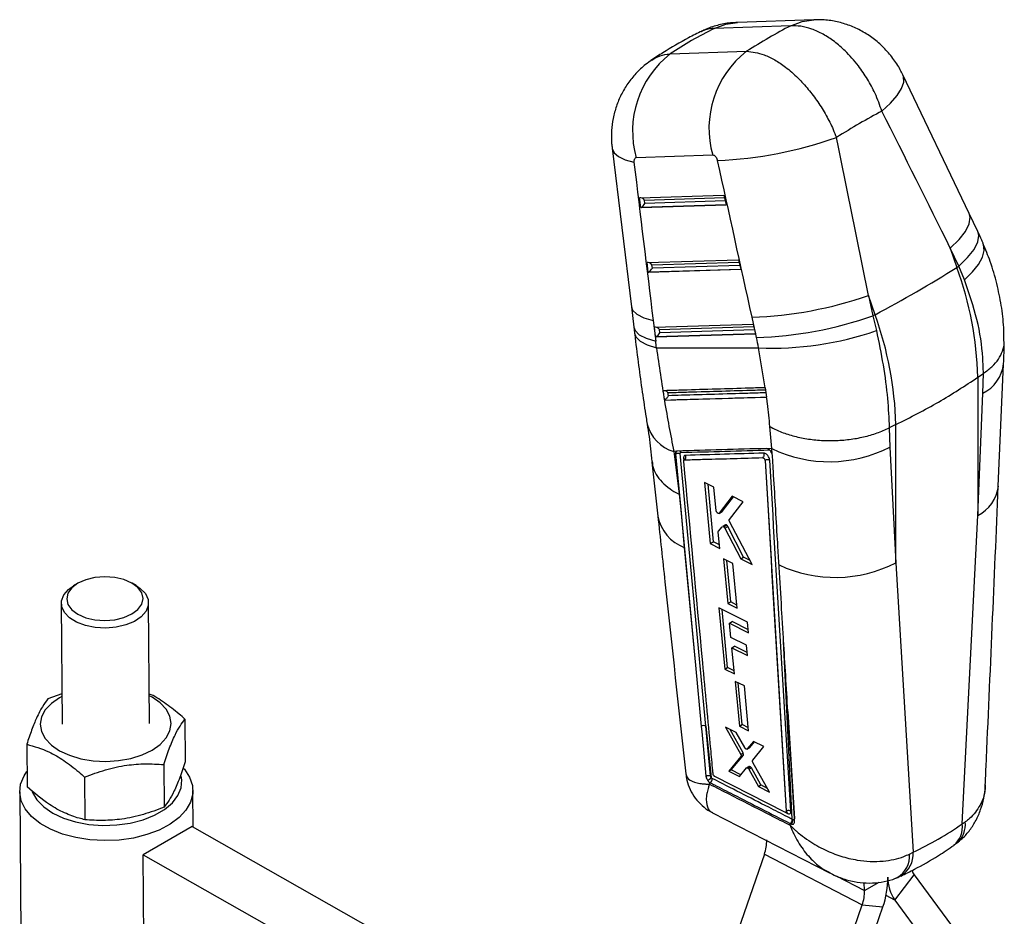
# Model space of a CAD drawing. Extents: x 32 to 364, y 17 to 289.
# Tile 7 of 7: x 251 to 341, y 204 to 286. Entities that reach past the tile are written whole.
import ezdxf

# ---------------------------------------------------------------- set-up
doc = ezdxf.new("R2010")
doc.units = 0
doc.layers.get('0').update_dxf_attribs({"linetype": 'CONTINUOUS'})

msp = doc.modelspace()

# ---------------------------------------------------------------- linework, layer by layer
at = {"color": 7, "linetype": 'CONTINUOUS'}
for p, q in [((321.304589, 285.484783), (314.299149, 285.238235)), ((323.436377, 286.041564), (316.430936, 285.795017)), ((310.248974, 282.900119), (317.254414, 283.146666)), ((337.649871, 268.298337), (331.581556, 281.002738)), ((304.930751, 274.278998), (306.694805, 259.744244)), ((314.155764, 273.631712), (307.150323, 273.385165)), ((307.450999, 269.712909), (315.18547, 269.952816)), ((315.18547, 269.952816), (315.386678, 269.064641)), ((307.55368, 268.821687), (307.450999, 269.712909)), ((315.386678, 269.064641), (307.55368, 268.821687)), ((307.938349, 269.20781), (307.90356, 269.509762)), ((338.438654, 266.640009), (337.6498, 268.298479)), ((335.929005, 265.112842), (336.543454, 263.345188)), ((336.71786, 263.454371), (335.929005, 265.112842)), ((308.133587, 263.788346), (316.52303, 264.048581)), ((308.236267, 262.897124), (308.133587, 263.788346)), ((308.620937, 263.283248), (308.586147, 263.585211)), ((316.52303, 264.048581), (316.724238, 263.160406)), ((316.724238, 263.160406), (308.236267, 262.897124)), ((336.543454, 263.345188), (336.71786, 263.454371)), ((337.230764, 262.211601), (336.71786, 263.454371)), ((329.037112, 259.01187), (328.422664, 260.779523)), ((328.422664, 260.779523), (328.833122, 258.902609)), ((306.694858, 259.743803), (306.924986, 257.875213)), ((329.037112, 259.01187), (328.833122, 258.902609)), ((308.697912, 258.467823), (308.92804, 256.599233)), ((308.816174, 257.863795), (317.860591, 258.144332)), ((318.165942, 256.909679), (317.755484, 258.786593)), ((317.860591, 258.144332), (318.061798, 257.256169)), ((328.833122, 258.902609), (329.156973, 257.550701)), ((308.918855, 256.972573), (308.816174, 257.863795)), ((318.061798, 257.256169), (308.918855, 256.972573)), ((309.303524, 257.358697), (309.268735, 257.660648)), ((318.97407, 252.323078), (318.354063, 255.971351)), ((338.451814, 253.276697), (338.963076, 253.628)), ((338.915715, 251.811878), (338.964383, 253.628875)), ((338.964383, 253.628875), (338.963076, 253.628)), ((340.330263, 243.294166), (340.807048, 254.48764)), ((338.451814, 253.276697), (338.440578, 240.621513)), ((318.976768, 252.323158), (318.97407, 252.323078)), ((319.100225, 251.46481), (318.976768, 252.323158)), ((338.440578, 240.621513), (338.915715, 251.811878)), ((309.725134, 251.187811), (309.733924, 251.192762)), ((309.725135, 251.187812), (319.095784, 251.464682)), ((319.095784, 251.464682), (319.100225, 251.46481)), ((319.574447, 246.742834), (319.397362, 248.759304)), ((330.336173, 248.647794), (330.334615, 248.647016)), ((330.334615, 248.647016), (330.389143, 246.889593)), ((330.945473, 248.943378), (330.336173, 248.647794)), ((330.934236, 236.288194), (330.945473, 248.943378)), ((310.826793, 246.49381), (310.581614, 246.486865)), ((310.581614, 246.486865), (311.070387, 242.566328)), ((319.179184, 246.731516), (319.074917, 246.750101)), ((319.574447, 246.742834), (319.179184, 246.731516)), ((319.59793, 246.258735), (319.574447, 246.742834)), ((330.389143, 246.889593), (330.934236, 236.288194)), ((308.588023, 245.511811), (309.121641, 240.55814)), ((310.73954, 246.252387), (310.743976, 246.254947)), ((310.73954, 246.252387), (311.248687, 240.858687)), ((310.744012, 246.255683), (310.743971, 246.25495)), ((310.743976, 246.254947), (312.567035, 226.902984)), ((313.522955, 221.318342), (311.168466, 246.284228)), ((318.946912, 245.654176), (318.951325, 245.656724)), ((318.946912, 245.654176), (320.88876, 213.513945)), ((318.951325, 245.656724), (318.951435, 245.656418)), ((319.59793, 246.258735), (319.58716, 246.288342)), ((319.630369, 246.102877), (319.59793, 246.258735)), ((314.26947, 243.210643), (313.385896, 243.649141)), ((313.385896, 243.649141), (313.925034, 238.042621)), ((314.214046, 238.209464), (313.726026, 243.480333)), ((314.476112, 241.050773), (314.26947, 243.210643)), ((311.070387, 242.566328), (311.248687, 240.858687)), ((315.944906, 242.37819), (314.751076, 240.822981)), ((315.034445, 240.986566), (316.053667, 242.324088)), ((315.685861, 240.259913), (316.956164, 241.875138)), ((316.956164, 241.875138), (315.944906, 242.37819)), ((314.732118, 240.806319), (315.015797, 240.970084)), ((314.751076, 240.822981), (315.034445, 240.986566)), ((311.248687, 240.858687), (311.549297, 237.67404)), ((317.778226, 236.115358), (315.700477, 240.074672)), ((337.022935, 212.359506), (338.440578, 240.621513)), ((314.682902, 239.167136), (315.021663, 239.585245)), ((315.316116, 239.759391), (315.038474, 239.599112)), ((315.178219, 239.564322), (315.454075, 239.72357)), ((315.263749, 239.457594), (316.73299, 236.638705)), ((315.263751, 239.457594), (315.538339, 239.616112)), ((316.986426, 236.785011), (315.538339, 239.616112)), ((314.805912, 237.602541), (314.664224, 239.084119)), ((311.549297, 237.67404), (312.567035, 226.902984)), ((313.925034, 238.042621), (314.214046, 238.209464)), ((313.925034, 238.042621), (314.805912, 237.602541)), ((314.775455, 237.921019), (314.214046, 238.209464)), ((315.993889, 236.209532), (315.15049, 236.631693)), ((315.15049, 236.631693), (315.541076, 232.5395)), ((315.801842, 232.690037), (315.45081, 236.481371)), ((316.73299, 236.638705), (316.986426, 236.785011)), ((316.73299, 236.638705), (317.778226, 236.115358)), ((317.589381, 236.475206), (316.986426, 236.785011)), ((316.382608, 232.116233), (315.993889, 236.209532)), ((330.934236, 236.288194), (332.512902, 209.755919)), ((255.923499, 234.374321), (255.566969, 234.16136)), ((261.296364, 234.2038), (260.936724, 234.411457)), ((254.44361, 232.555343), (254.525617, 221.485107)), ((262.525394, 221.544368), (262.443392, 232.614598)), ((317.356396, 230.825953), (314.725821, 232.149866)), ((314.725821, 232.149866), (315.262596, 226.545851)), ((315.512005, 226.689831), (315.021026, 232.001297)), ((315.541076, 232.5395), (315.801842, 232.690037)), ((315.541076, 232.5395), (316.382608, 232.116233)), ((316.355113, 232.40576), (315.801842, 232.690037)), ((315.694751, 230.753243), (315.950848, 230.901085)), ((315.819359, 229.445266), (315.694751, 230.753243)), ((315.694751, 230.753243), (317.446467, 229.870395)), ((317.420463, 230.146273), (315.950848, 230.901085)), ((317.446467, 229.870395), (317.356396, 230.825953)), ((317.241175, 228.727645), (315.819359, 229.445266)), ((315.910333, 228.490237), (316.16036, 228.634574)), ((316.137737, 226.102632), (315.910333, 228.490237)), ((315.910333, 228.490237), (317.331394, 227.77218)), ((317.305499, 228.046416), (316.16036, 228.634574)), ((317.331394, 227.77218), (317.241175, 228.727645)), ((312.567035, 226.902984), (313.097968, 221.292279)), ((315.262596, 226.545851), (315.512005, 226.689831)), ((315.262596, 226.545851), (316.137737, 226.102632)), ((316.111116, 226.382124), (315.512005, 226.689831)), ((317.057036, 224.991697), (316.218877, 225.41689)), ((316.218877, 225.41689), (316.609096, 221.324522)), ((316.840132, 221.457896), (316.486124, 225.281317)), ((317.445339, 220.8982), (317.057036, 224.991697)), ((254.504987, 224.269522), (253.223754, 223.81299)), ((265.780497, 221.949759), (265.80942, 218.045216)), ((313.522955, 221.318342), (314.020209, 216.596284)), ((313.955004, 216.753538), (313.522955, 221.318342)), ((316.300627, 220.735825), (315.337124, 221.227285)), ((315.337124, 221.227285), (316.72218, 218.728592)), ((316.609096, 221.324522), (316.840132, 221.457896)), ((316.609096, 221.324522), (317.445339, 220.8982)), ((317.420535, 221.159687), (316.840132, 221.457896)), ((316.946605, 218.85815), (315.764605, 221.009237)), ((317.084041, 219.341335), (316.300627, 220.735825)), ((251.281072, 219.654147), (251.309996, 215.749605)), ((317.300002, 219.209487), (317.52497, 219.339358)), ((317.900613, 219.919339), (317.315776, 219.222344)), ((317.315776, 219.222344), (317.54065, 219.352161)), ((317.54065, 219.352161), (317.981853, 219.877863)), ((317.822031, 218.186264), (318.845263, 219.437066)), ((318.845263, 219.437066), (317.900613, 219.919339)), ((316.740049, 218.532953), (315.621658, 217.192474)), ((315.841532, 217.319405), (316.963953, 218.66221)), ((316.72218, 218.728592), (316.946605, 218.85815)), ((316.740049, 218.532953), (316.963953, 218.66221)), ((317.315771, 219.222345), (317.298525, 219.212018)), ((263.837816, 217.790916), (263.866739, 213.886374)), ((317.483167, 217.621557), (317.262228, 217.494012)), ((317.38299, 217.470967), (317.603923, 217.598509)), ((319.357436, 215.276546), (317.841182, 217.989691)), ((256.588109, 216.643106), (256.617032, 212.738564)), ((314.19217, 216.915849), (314.189615, 216.934149)), ((320.760068, 213.428584), (314.350617, 216.693723)), ((315.621658, 217.192474), (315.841532, 217.319405)), ((315.621658, 217.192474), (316.600724, 216.690514)), ((316.738105, 216.858743), (315.841532, 217.319405)), ((316.600724, 216.690514), (317.245622, 217.480197)), ((317.479185, 217.360102), (317.699828, 217.487477)), ((317.479185, 217.360102), (318.342145, 215.797412)), ((318.559506, 215.922892), (317.699828, 217.487477)), ((313.83507, 216.185776), (313.854213, 216.004211)), ((313.83507, 216.185776), (313.92544, 216.127357)), ((318.342145, 215.797412), (318.559506, 215.922892)), ((318.342145, 215.797412), (319.357436, 215.276546)), ((319.172133, 215.60812), (318.559506, 215.922892)), ((250.633782, 215.30581), (250.730967, 202.185536)), ((266.533186, 212.069638), (266.508346, 215.423402)), ((314.136974, 213.383137), (324.869066, 207.863899)), ((320.851938, 213.422082), (320.860977, 213.427299)), ((320.88876, 213.513945), (320.88973, 213.514505)), ((320.88973, 213.514505), (320.889771, 213.514399)), ((266.438599, 212.123305), (261.948471, 209.531209)), ((266.438599, 212.123305), (315.803767, 184.115114)), ((321.245426, 212.234339), (321.23756, 212.398529)), ((321.23756, 212.398529), (321.251087, 212.391646)), ((321.251087, 212.391646), (321.322686, 212.355778)), ((321.509641, 212.743225), (321.440657, 212.777821)), ((337.022935, 212.359506), (337.301294, 212.54455)), ((336.236164, 210.406816), (336.676245, 210.708947)), ((262.025616, 199.11699), (261.948471, 209.531209)), ((261.948471, 209.531209), (314.78098, 179.555762)), ((318.889394, 209.58632), (315.660859, 200.280942)), ((318.889394, 209.58632), (327.85782, 204.941075)), ((332.18685, 209.592044), (332.512902, 209.755919)), ((330.838808, 205.375929), (332.6215, 207.691089)), ((332.6215, 207.691089), (336.479893, 202.476908)), ((328.06845, 206.241533), (328.036751, 206.972259)), ((324.629285, 195.635697), (327.85782, 204.941075)), ((327.85782, 204.941075), (329.749363, 204.747006)), ((330.838808, 205.375929), (334.697201, 200.161743)), ((326.520826, 195.441622), (329.749363, 204.747006))]:
    msp.add_line(p, q, dxfattribs=at)
at = {"color": 8, "linetype": 'CONTINUOUS'}
for p, q in [((307.583863, 268.837762), (315.383271, 269.079683)), ((307.90356, 269.509762), (315.234327, 269.737147)), ((315.302499, 269.436228), (307.938349, 269.20781)), ((308.586147, 263.585211), (316.571888, 263.832911)), ((316.640059, 263.531992), (308.620937, 263.283248)), ((308.26645, 262.913212), (316.720832, 263.175447)), ((308.949038, 256.988649), (318.058392, 257.271211)), ((309.268735, 257.660648), (317.909449, 257.928662)), ((317.977619, 257.627744), (309.303524, 257.358697)), ((311.488243, 245.857521), (311.506401, 245.664555)), ((321.440657, 212.777821), (320.654464, 229.084974)), ((321.044943, 222.643386), (321.63627, 212.833042)), ((320.805934, 213.416388), (320.998147, 213.318386)), ((325.476885, 207.583853), (328.06845, 206.241533)), ((328.06845, 206.241533), (329.413086, 207.017775)), ((330.838808, 205.375929), (330.039823, 205.789763))]:
    msp.add_line(p, q, dxfattribs=at)
at = {"color": 8, "linetype": 'CONTINUOUS', "flags": 128}
for points in [[(314.299149, 285.238235), (315.34612, 285.635846), (316.430936, 285.795017)], [(321.304589, 285.484783), (322.351561, 285.882393), (323.4368, 286.041569)], [(329.663114, 277.664764), (330.443102, 278.386952), (331.045788, 279.083438), (331.453889, 279.734263), (331.655702, 280.320762), (331.64544, 280.826105), (331.581211, 281.003449)], [(304.930873, 274.277995), (304.938529, 274.228732), (305.125013, 273.848246), (305.528683, 273.506244), (306.13839, 273.212166), (306.937311, 272.97414)], [(335.929005, 265.112842), (336.732283, 265.900295), (337.314434, 266.650191), (337.655393, 267.336676), (337.743407, 267.936103), (337.649636, 268.298821)], [(336.71786, 263.454371), (337.521137, 264.241825), (338.103288, 264.99172), (338.444248, 265.678206), (338.532262, 266.277621), (338.438654, 266.640009)], [(337.230764, 262.211601), (337.961604, 262.927319), (338.514079, 263.626387), (338.872977, 264.289579), (339.028417, 264.898632), (338.97612, 265.436763), (338.930841, 265.557939)], [(306.694738, 259.744795), (306.811981, 259.426595), (307.197277, 259.047481), (307.832942, 258.724325), (308.697912, 258.467823)], [(306.924986, 257.875213), (307.042109, 257.558004), (307.427405, 257.17889), (308.063069, 256.855735), (308.92804, 256.599233)], [(306.992214, 257.312803), (307.11273, 256.972019), (307.499963, 256.579457), (308.137133, 256.241762), (309.003174, 255.970095)], [(310.847215, 246.499239), (310.790347, 246.45478), (310.748867, 246.350552), (310.743957, 246.256334), (310.743961, 246.256285), (310.743961, 246.256285)]]:
    msp.add_lwpolyline(points, dxfattribs=at)
at = {"color": 7, "linetype": 'CONTINUOUS', "flags": 128}
for points in [[(257.534676, 234.925335), (256.690555, 234.721026), (255.96568, 234.399091), (255.409466, 233.98147), (255.059802, 233.496621), (254.940527, 232.977584), (255.059771, 232.459733), (255.409398, 231.978359), (255.96559, 231.566269), (256.690441, 231.251537), (257.53455, 231.055621), (258.440401, 230.991869), (259.346252, 231.064625), (260.190378, 231.268936), (260.915248, 231.590868), (261.471467, 232.008493), (261.821126, 232.493339), (261.940401, 233.012376), (261.821157, 233.530227), (261.47153, 234.011601), (260.915338, 234.423697), (260.190487, 234.738423), (259.346378, 234.934338), (258.440527, 234.998091), (257.534676, 234.925335)], [(261.296364, 234.2038), (261.688998, 233.93923), (262.154203, 233.458142), (262.403762, 232.926305), (262.423159, 232.374634), (262.211277, 231.835183), (261.780422, 231.33931), (261.15564, 230.915826), (260.37324, 230.589351), (259.478686, 230.378853), (258.523975, 230.296565), (257.564584, 230.347275), (256.656274, 230.528032), (255.851831, 230.828324), (255.198009, 231.230708), (254.732799, 231.711799), (254.483241, 232.243642), (254.463843, 232.795313), (254.675725, 233.334764), (255.10658, 233.830632), (255.566969, 234.16136)], [(254.506655, 224.044471), (254.28302, 223.921787), (253.536839, 223.397717), (252.982371, 222.801283), (252.640925, 222.155407), (252.525614, 221.484915), (252.64088, 220.815567), (252.982289, 220.173087), (253.536717, 219.582166), (254.282865, 219.065512), (255.192055, 218.642982), (256.229345, 218.330811), (257.354878, 218.140996), (258.525392, 218.080837), (259.695917, 218.152633), (260.821458, 218.353639), (261.858771, 218.676121), (262.767986, 219.107691), (262.767986, 219.107691)], [(262.767986, 219.107691), (263.514167, 219.631761), (264.068635, 220.228195), (264.410087, 220.874065), (264.525392, 221.544563), (264.410132, 222.213907), (264.068723, 222.856388), (263.514294, 223.447309), (262.768146, 223.96396), (262.506437, 224.103729)], [(313.097968, 221.292279), (313.143213, 220.814473), (313.329759, 218.845014), (313.530178, 216.730184)], [(265.632437, 217.474306), (265.732846, 217.358816), (266.208156, 216.6403), (266.463769, 215.885079), (266.492319, 215.11489), (266.292988, 214.351883), (265.871511, 213.618008), (265.240014, 212.934384), (264.416665, 212.320669), (263.425151, 211.794521), (262.293989, 211.371082), (261.055729, 211.062529), (259.745987, 210.877737), (258.402441, 210.822028), (257.063751, 210.896996), (255.768421, 211.100493), (254.553721, 211.426658), (253.454591, 211.866112), (252.502651, 212.406212), (251.725289, 213.031419), (251.14487, 213.723747), (250.778086, 214.463278), (250.635493, 215.228742), (250.721193, 215.998112), (251.032718, 216.749258), (251.299625, 217.149775)], [(251.775819, 215.334503), (251.811858, 215.242021), (252.218672, 214.54933), (252.841602, 213.912331), (253.659433, 213.352709), (254.644323, 212.889525), (255.762722, 212.538551), (256.976549, 212.311742), (258.244468, 212.216819), (259.523303, 212.257015), (260.769505, 212.430959), (261.940632, 212.73273), (262.996805, 213.152055), (263.90206, 213.674647), (264.625568, 214.282712), (265.142692, 214.955546), (265.435816, 215.670236), (265.494964, 216.402441), (265.445868, 216.724563)]]:
    msp.add_lwpolyline(points, dxfattribs=at)
at = {"color": 7, "linetype": 'CONTINUOUS'}
for centre, radius, start, end in [((315.750529, 275.846444), 8.94547, 127.95265526, 195.97050214), ((322.755972, 276.092991), 8.945473, 127.95267361, 195.97050083), ((313.132418, 309.718582), 36.610415, 272.28486692, 289.73597658), ((268.462691, 372.609261), 128.738603, 298.06822477, 301.92639869), ((305.999154, 252.340788), 32.466153, 1.65190578, 19.81291058), ((316.576549, 294.641427), 35.874211, 271.88325237, 289.28167854), ((298.492813, 248.00747), 32.466153, 1.65190578, 19.81291058), ((316.987069, 292.764168), 35.873864, 271.88317124, 289.28176623), ((319.58741, 285.271299), 29.325895, 267.58962369, 289.04543657), ((324.834625, 257.661207), 12.11942, 244.27648568, 297.27846347), ((311.433465, 245.716421), 0.15136, 11.94524284, 68.78256158), ((311.350526, 245.980624), 0.345172, 309.37224196, 24.6743436), ((325.369874, 247.098815), 12.158604, 245.00470534, 297.23544789), ((313.335696, 220.893823), 0.463985, 66.1972706, 120.8212506), ((312.533709, 218.111253), 2.122454, 303.11471932, 314.4565912), ((313.664665, 216.494829), 0.450598, 305.36116044, 2.37177919), ((320.841613, 213.317061), 0.15654, 0.48524534, 59.35138795), ((320.992623, 212.75814), 0.448467, 305.19280087, 2.51522037), ((321.057062, 212.722778), 0.45304, 305.89591412, 2.58598019), ((334.850875, 212.072873), 2.190891, 309.78439387, 7.51751555), ((315.546027, 210.795117), 3.555179, 340.12250436, 1.47749012), ((333.799988, 208.545482), 1.455618, 198.73894174, 215.94175795), ((322.758686, 207.274492), 7.433555, 340.12249203, 1.47737633), ((333.966086, 207.492862), 3.77641, 180.40533868, 214.09505161), ((324.514457, 206.149873), 3.555175, 340.1224714, 1.47737664)]:
    msp.add_arc(centre, radius, start, end, dxfattribs=at)
at = {"color": 8, "linetype": 'CONTINUOUS'}
for centre, radius, start, end in [((337.385412, 254.900343), 3.446801, 296.35794815, 353.27777193), ((311.566805, 249.881443), 3.534652, 194.49587476, 253.81595277), ((336.90326, 243.716094), 3.455399, 296.41714126, 353.00098608), ((312.939086, 241.306208), 3.888979, 191.06942421, 249.06148612), ((335.078685, 212.29302), 2.236796, 311.29189811, 6.45661524), ((329.894792, 209.416655), 2.298758, 300.59784378, 4.37576322), ((330.223105, 209.56167), 2.298022, 300.30980141, 4.8489177)]:
    msp.add_arc(centre, radius, start, end, dxfattribs=at)
at = {"color": 7, "linetype": 'CONTINUOUS'}
for centre, major_axis, ratio, start_param, end_param in [((359.3172, 229.498022), (55.613517, -47.594526), 0.657576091, 2.866433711, 2.960521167), ((306.082587, 227.624504), (37.119161, 59.908731), 0.425931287, 0.623828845, 0.717916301), ((306.082587, 227.624504), (44.947178, 52.854976), 0.326245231, 0.692588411, 0.789411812), ((283.650173, 292.158478), (-165.783452, 323.352392), 0.094896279, 4.58013376, 4.618988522), ((283.650173, 292.158478), (-78.768913, 373.373459), 0.098369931, 4.607516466, 4.646371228), ((338.426472, 292.030883), (-43.051742, 371.563631), 0.089563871, 1.611726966, 1.65086689), ((277.594116, 289.889973), (-84.379274, 370.069054), 0.08540215, 4.608788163, 4.647642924), ((307.676458, 269.424692), (0.286361, -0.247403), 0.590998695, 1.258602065, 2.819976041), ((307.711248, 269.122738), (0.257376, 0.297904), 0.350959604, 3.850171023, 5.28358484), ((307.745377, 268.82651), (0.293972, 0.104876), 0.236214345, 2.066071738, 2.194031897), ((308.359046, 263.500136), (0.286361, -0.247403), 0.590998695, 1.258602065, 2.819976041), ((308.427964, 262.901955), (0.293972, 0.104876), 0.236214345, 2.066071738, 2.194031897), ((308.393835, 263.198182), (0.257376, 0.297904), 0.350959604, 3.850171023, 5.28358484), ((309.041634, 257.575581), (0.286361, -0.247403), 0.590998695, 1.258602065, 2.819976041), ((309.076423, 257.273627), (0.257376, 0.297904), 0.350959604, 3.850171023, 5.28358484), ((309.110552, 256.977399), (0.293972, 0.104876), 0.236214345, 2.066071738, 2.194031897), ((270.398821, 265.519237), (-20.58653, 55.54492), 0.59943456, 4.325148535, 4.336354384), ((307.224693, 257.105801), (-6.068626, 16.373879), 0.59943456, 4.426085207, 4.482079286), ((315.425224, 239.58611), (-0.111939, 0.172945), 0.548671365, 4.535393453, 5.217650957), ((316.839026, 218.820486), (-0.110672, 0.170987), 0.548671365, 3.31130536, 4.58025216), ((317.59345, 217.445305), (-0.113002, 0.174587), 0.548671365, 5.344778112, 6.443201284), ((317.591812, 217.448069), (-0.111877, 0.172849), 0.548671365, 4.587686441, 5.332868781), ((291.802905, 279.50213), (-44.565313, 67.586633), 0.6135196, 3.052739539, 3.157518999)]:
    msp.add_ellipse(centre, major_axis=major_axis, ratio=ratio, start_param=start_param, end_param=end_param, dxfattribs=at)
for points, knots in [([(316.432079, 285.773208), (316.210646, 285.769066), (315.585689, 285.757377), (314.575318, 285.534315), (313.667222, 285.259539), (313.195404, 284.99801), (313.079302, 284.933655)], [0, 0, 0, 0, 0.190151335, 0.536670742, 0.88598779, 1, 1, 1, 1]), ([(329.663114, 277.664764), (329.46867, 278.208524), (329.110138, 279.211154), (328.35315, 280.606925), (327.447241, 281.945632), (326.413119, 283.112842), (325.309447, 284.059898), (324.275528, 284.738299), (323.233043, 285.20929), (322.226298, 285.480068), (321.604872, 285.483247), (321.304589, 285.484783)], [0, 0, 0, 0, 0.128293, 0.236557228, 0.344821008, 0.483526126, 0.587989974, 0.692453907, 0.797237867, 0.902021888, 1, 1, 1, 1]), ([(331.564233, 280.996537), (331.495302, 281.149769), (331.256034, 281.681655), (330.677592, 282.536026), (329.845552, 283.507126), (328.879921, 284.33995), (327.840745, 285.011137), (326.733814, 285.523594), (325.572444, 285.867866), (324.465056, 286.049232), (323.748932, 286.033135), (323.436026, 286.026101)], [0, 0, 0, 0, 0.049760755, 0.172726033, 0.303687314, 0.427789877, 0.549054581, 0.669339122, 0.788018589, 0.907376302, 1, 1, 1, 1]), ([(313.153686, 284.995281), (312.749924, 284.793143), (311.526244, 284.180523), (309.968657, 283.280612), (308.852521, 282.541413), (308.489281, 282.300844)], [0, 0, 0, 0, 0.2493501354, 0.7557050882, 1, 1, 1, 1]), ([(317.254414, 283.146666), (317.779159, 283.086163), (318.601385, 282.99136), (319.836109, 282.380055), (320.887993, 281.682253), (321.933656, 280.768806), (322.929112, 279.677715), (323.798996, 278.52484), (324.564438, 277.284841), (325.12406, 276.182062), (325.396812, 275.503588), (325.495255, 275.25871)], [0, 0, 0, 0, 0.183829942, 0.288044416, 0.392259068, 0.516106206, 0.62249901, 0.728891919, 0.834597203, 0.940302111, 1, 1, 1, 1]), ([(308.579246, 282.332342), (308.382786, 282.204322), (307.847744, 281.855672), (307.105064, 281.132376), (306.353942, 280.207283), (305.754604, 279.194974), (305.304735, 278.121146), (305.006198, 277.012453), (304.865991, 275.871182), (304.845658, 274.952659), (304.927198, 274.42275), (304.949327, 274.278937)], [0, 0, 0, 0, 0.0754456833, 0.2054691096, 0.3316812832, 0.458786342, 0.5830112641, 0.7058779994, 0.8274184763, 0.9531629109, 1, 1, 1, 1]), ([(314.591998, 273.137274), (314.588219, 273.152939), (314.571141, 273.223732), (314.521311, 273.348158), (314.441236, 273.469082), (314.350108, 273.561134), (314.255809, 273.622199), (314.18772, 273.628673), (314.155764, 273.631712)], [0, 0, 0, 0, 0.060462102, 0.273237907, 0.48613991, 0.609922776, 0.816921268, 1, 1, 1, 1]), ([(307.150323, 273.385165), (307.145467, 273.38488), (307.105806, 273.382546), (307.037237, 273.354231), (306.974938, 273.274402), (306.937073, 273.163517), (306.928608, 273.062477), (306.935678, 272.99071), (306.937311, 272.97414)], [0, 0, 0, 0, 0.033516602, 0.273755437, 0.513949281, 0.673695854, 0.924658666, 1, 1, 1, 1]), ([(338.931694, 265.555988), (338.892081, 265.646703), (338.733912, 266.008917), (338.56515, 266.369633), (338.438654, 266.640009)], [0, 0, 0, 0, 0.250445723, 1, 1, 1, 1]), ([(340.839893, 256.575466), (340.840484, 256.997636), (340.842013, 258.088135), (340.625662, 259.861802), (340.215194, 261.878089), (339.658708, 263.785223), (339.15229, 264.995965), (338.920266, 265.550687)], [0, 0, 0, 0, 0.139873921, 0.361305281, 0.582488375, 0.808709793, 1, 1, 1, 1]), ([(338.963076, 253.628), (338.949911, 254.10037), (338.90519, 255.704992), (338.48003, 258.586829), (337.650957, 260.992402), (337.230764, 262.211601)], [0, 0, 0, 0, 0.17064147, 0.579662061, 1, 1, 1, 1]), ([(306.924986, 257.875213), (306.930817, 257.827684), (306.95414, 257.637585), (306.976358, 257.447827), (306.993021, 257.305514)], [0, 0, 0, 0, 0.25002335, 1, 1, 1, 1]), ([(306.99505, 257.313208), (307.010817, 257.169393), (307.121251, 256.162072), (307.355807, 254.351786), (307.69262, 251.920676), (307.95961, 250.135942), (308.113911, 249.197073), (308.146952, 248.996026)], [0, 0, 0, 0, 0.048741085, 0.341395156, 0.632664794, 0.921340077, 1, 1, 1, 1]), ([(329.156973, 257.550701), (329.372812, 256.495189), (329.808512, 254.364486), (330.206192, 251.368561), (330.29407, 249.529103), (330.336173, 248.647794)], [0, 0, 0, 0, 0.338341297, 0.682990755, 1, 1, 1, 1]), ([(338.964383, 253.628875), (339.236704, 253.830278), (339.789242, 254.238925), (340.374137, 254.937855), (340.738349, 255.683646), (340.890709, 256.23725), (340.85366, 256.536586), (340.84881, 256.575774)], [0, 0, 0, 0, 0.237360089, 0.4816039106, 0.7189639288, 0.9632071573, 1, 1, 1, 1]), ([(340.818996, 254.494621), (340.819202, 254.498434), (340.856646, 255.18988), (340.857306, 255.864305), (340.857962, 256.535011)], [0, 0, 0, 0, 0.005514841, 1, 1, 1, 1]), ([(309.003174, 255.970095), (309.913144, 255.96793), (313.031877, 255.960509), (316.147501, 255.966856), (318.354063, 255.971351)], [0, 0, 0, 0, 0.291775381, 1, 1, 1, 1]), ([(309.003174, 255.970095), (309.235965, 254.334689), (309.705113, 251.03883), (310.28797, 248.011855), (310.581614, 246.486865)], [0, 0, 0, 0, 0.4962000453, 1, 1, 1, 1]), ([(330.945473, 248.943378), (332.273471, 249.616385), (334.939634, 250.967552), (337.278115, 252.505028), (338.451814, 253.276697)], [0, 0, 0, 0, 0.498093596, 1, 1, 1, 1]), ([(318.97407, 252.323078), (318.868394, 252.319919), (318.255741, 252.301606), (315.615277, 252.222778), (312.592089, 252.132746), (310.07638, 252.058195), (309.587684, 252.043713)], [0, 0, 0, 0, 0.033767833, 0.195768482, 0.843771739, 1, 1, 1, 1]), ([(309.587684, 252.043713), (309.615101, 251.867277), (309.659545, 251.581268), (309.706967, 251.296796), (309.725135, 251.187812)], [0, 0, 0, 0, 0.6168881, 1, 1, 1, 1]), ([(310.0474, 251.874352), (310.046664, 251.875203), (310.015824, 251.910847), (309.946109, 251.972882), (309.848465, 252.03107), (309.789755, 252.04543), (309.774149, 252.049246)], [0, 0, 0, 0, 0.0106722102, 0.4468876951, 0.8529733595, 1, 1, 1, 1]), ([(310.092886, 251.589824), (310.08802, 251.619869), (310.072673, 251.714616), (310.057656, 251.809533), (310.0474, 251.874352)], [0, 0, 0, 0, 0.317104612, 1, 1, 1, 1]), ([(310.092886, 251.589824), (310.092523, 251.589124), (310.077695, 251.560506), (310.035713, 251.489918), (309.955822, 251.384645), (309.866552, 251.292285), (309.794179, 251.230205), (309.754061, 251.205276), (309.733924, 251.192762)], [0, 0, 0, 0, 0.005761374, 0.235428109, 0.548329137, 0.748194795, 0.873604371, 1, 1, 1, 1]), ([(309.733924, 251.192762), (311.295364, 251.238831), (314.420093, 251.331023), (317.546071, 251.423952), (319.109984, 251.470444)], [0, 0, 0, 0, 0.499704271, 1, 1, 1, 1]), ([(319.397362, 248.759304), (319.330817, 249.453046), (319.246011, 250.337161), (319.1224, 251.264913), (319.095784, 251.464682)], [0, 0, 0, 0, 0.784674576, 1, 1, 1, 1]), ([(308.141376, 248.989579), (308.260815, 248.227719), (308.44419, 247.05803), (308.537251, 245.948845), (308.569698, 245.562111)], [0, 0, 0, 0, 0.651335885, 1, 1, 1, 1]), ([(319.397362, 248.759304), (319.430137, 248.741141), (319.681425, 248.60189), (320.297417, 248.306037), (321.330336, 247.940294), (322.596314, 247.647937), (323.93512, 247.486436), (325.306592, 247.455487), (326.673307, 247.560792), (327.993823, 247.796529), (329.241828, 248.151984), (329.970353, 248.482005), (330.334615, 248.647016)], [0, 0, 0, 0, 0.011482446, 0.088035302, 0.202035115, 0.316034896, 0.430030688, 0.544026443, 0.658019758, 0.772013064, 0.886006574, 1, 1, 1, 1]), ([(310.826793, 246.49381), (310.805411, 246.475127), (310.759772, 246.435251), (310.735589, 246.344076), (310.738531, 246.275716), (310.739535, 246.25239)], [0, 0, 0, 0, 0.367369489, 0.7841270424, 1, 1, 1, 1]), ([(310.915234, 246.519709), (310.884404, 246.514934), (310.852699, 246.510024), (310.827488, 246.494245), (310.826793, 246.49381)], [0, 0, 0, 0, 0.972438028, 1, 1, 1, 1]), ([(319.074918, 246.7501), (317.714515, 246.711417), (314.993708, 246.634049), (312.274726, 246.557822), (310.915234, 246.519709)], [0, 0, 0, 0, 0.499999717, 1, 1, 1, 1]), ([(311.118947, 246.52544), (311.132881, 246.518604), (311.172058, 246.499387), (311.204897, 246.455769), (311.22835, 246.415241), (311.234709, 246.401346), (311.239231, 246.391467)], [0, 0, 0, 0, 0.273308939, 0.768424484, 0.835353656, 1, 1, 1, 1]), ([(311.168466, 246.284228), (311.168158, 246.296995), (311.167413, 246.327876), (311.182395, 246.365351), (311.208881, 246.387446), (311.231087, 246.390373), (311.239464, 246.391477)], [0, 0, 0, 0, 0.212913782, 0.514977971, 0.817023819, 1, 1, 1, 1]), ([(319.58716, 246.288342), (319.570722, 246.325771), (319.532, 246.413941), (319.439269, 246.544425), (319.320195, 246.659141), (319.230088, 246.712538), (319.184483, 246.72954), (319.179184, 246.731516)], [0, 0, 0, 0, 0.190716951, 0.449265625, 0.707734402, 0.966038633, 1, 1, 1, 1]), ([(308.612456, 245.566368), (308.622329, 245.415554), (308.649472, 245.000901), (308.94459, 244.355516), (309.472634, 243.656264), (310.164488, 243.073955), (310.738896, 242.731013), (311.036138, 242.583343), (311.070387, 242.566328)], [0, 0, 0, 0, 0.127534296, 0.35064778, 0.57376893, 0.796889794, 0.976597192, 1, 1, 1, 1]), ([(310.743961, 246.256285), (310.743962, 246.256269), (310.743978, 246.256069), (310.743996, 246.255868), (310.744012, 246.255683)], [0, 0, 0, 0, 0.07999493, 1, 1, 1, 1]), ([(310.744012, 246.255683), (310.770499, 246.270102), (310.823472, 246.298941), (310.924723, 246.321077), (311.028083, 246.324079), (311.099824, 246.310634), (311.144527, 246.295364), (311.159534, 246.288383), (311.168466, 246.284228)], [0, 0, 0, 0, 0.217854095, 0.435705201, 0.653559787, 0.871416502, 0.923466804, 1, 1, 1, 1]), ([(311.664183, 246.124718), (311.648644, 246.123185), (311.598722, 246.118261), (311.532752, 246.074309), (311.486361, 245.982167), (311.487637, 245.897648), (311.488243, 245.857521)], [0, 0, 0, 0, 0.134644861, 0.432552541, 0.730593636, 1, 1, 1, 1]), ([(311.498999, 245.606677), (311.498846, 245.62391), (311.498531, 245.659321), (311.519014, 245.696152), (311.545681, 245.711757), (311.564508, 245.713367), (311.569488, 245.713792)], [0, 0, 0, 0, 0.2894785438, 0.5948182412, 0.8928048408, 1, 1, 1, 1]), ([(314.189615, 216.934149), (314.179608, 217.040938), (314.108046, 217.804596), (313.79023, 221.195747), (312.904191, 230.646016), (312.078186, 239.44025), (311.498999, 245.606677)], [0, 0, 0, 0, 0.011174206, 0.079907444, 0.354840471, 1, 1, 1, 1]), ([(311.580991, 245.763567), (311.580861, 245.762662), (311.580529, 245.760335), (311.563986, 245.724635), (311.539051, 245.710973), (311.529575, 245.705781)], [0, 0, 0, 0, 0.282871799, 0.727471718, 1, 1, 1, 1]), ([(311.569488, 245.713792), (311.6813, 245.716893), (312.298102, 245.734), (314.682282, 245.800228), (316.955916, 245.864214), (318.72421, 245.913979)], [0, 0, 0, 0, 0.046903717, 0.258739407, 1, 1, 1, 1]), ([(318.821672, 246.324386), (317.628481, 246.290865), (315.241919, 246.223818), (312.856821, 246.157754), (311.664182, 246.124719)], [0, 0, 0, 0, 0.49996252, 1, 1, 1, 1]), ([(318.821672, 246.324386), (318.8257, 246.31382), (318.835497, 246.288119), (318.849347, 246.227641), (318.852371, 246.141019), (318.828375, 246.042138), (318.783663, 245.962288), (318.742683, 245.928989), (318.72421, 245.913979)], [0, 0, 0, 0, 0.0737215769, 0.1793083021, 0.3941227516, 0.608903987, 0.8237068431, 1, 1, 1, 1]), ([(318.72421, 245.913979), (318.738441, 245.912385), (318.768679, 245.908999), (318.819969, 245.87883), (318.868784, 245.832394), (318.909445, 245.775855), (318.925819, 245.735777), (318.933807, 245.716227)], [0, 0, 0, 0, 0.18948181, 0.402611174, 0.604830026, 0.807227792, 1, 1, 1, 1]), ([(319.376623, 245.676425), (319.376579, 245.677102), (319.373564, 245.723458), (319.353062, 245.823863), (319.285959, 245.973251), (319.205726, 246.089286), (319.113833, 246.18957), (319.00895, 246.272036), (318.901117, 246.319407), (318.842944, 246.323053), (318.821672, 246.324386)], [0, 0, 0, 0, 0.00246154, 0.168513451, 0.334544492, 0.484596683, 0.572482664, 0.738422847, 0.904351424, 1, 1, 1, 1]), ([(318.933807, 245.716227), (318.934261, 245.715164), (318.943, 245.694674), (318.947273, 245.675194), (318.951323, 245.656725)], [0, 0, 0, 0, 0.051872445, 1, 1, 1, 1]), ([(318.933807, 245.716227), (318.934248, 245.714922), (318.941463, 245.69355), (318.944272, 245.673244), (318.94691, 245.654177)], [0, 0, 0, 0, 0.061061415, 1, 1, 1, 1]), ([(319.376623, 245.676425), (319.345137, 245.689547), (319.282164, 245.715791), (319.162874, 245.722641), (319.044094, 245.704622), (318.982321, 245.672486), (318.951435, 245.656418)], [0, 0, 0, 0, 0.25000173, 0.500002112, 0.750000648, 1, 1, 1, 1]), ([(318.951435, 245.656418), (319.273937, 240.293884), (319.91842, 229.577483), (320.566135, 218.865943), (320.88973, 213.514505)], [0, 0, 0, 0, 0.5004044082, 1, 1, 1, 1]), ([(321.318575, 213.531738), (320.994352, 218.883631), (320.345378, 229.596126), (319.699716, 240.313421), (319.376623, 245.676425)], [0, 0, 0, 0, 0.4995934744, 1, 1, 1, 1]), ([(320.232331, 236.078956), (320.224767, 236.204566), (320.178163, 236.978457), (320.005406, 239.849287), (319.81233, 243.064994), (319.658537, 245.632663), (319.630373, 246.102874)], [0, 0, 0, 0, 0.037599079, 0.231650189, 0.859294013, 1, 1, 1, 1]), ([(339.135389, 215.932858), (339.1602, 216.480866), (339.57305, 225.599393), (339.962819, 234.72209), (340.329163, 243.296529)], [0, 0, 0, 0, 0.060098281, 1, 1, 1, 1]), ([(314.601739, 240.835706), (314.585566, 240.849806), (314.553221, 240.878007), (314.513441, 240.935723), (314.48543, 240.99592), (314.479128, 241.033022), (314.476112, 241.050773)], [0, 0, 0, 0, 0.25502328, 0.510049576, 0.76558744, 1, 1, 1, 1]), ([(315.01546, 240.970801), (315.0164, 240.971034), (315.024707, 240.973094), (315.029868, 240.980234), (315.034445, 240.986566)], [0, 0, 0, 0, 0.113159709, 1, 1, 1, 1]), ([(309.123204, 240.558347), (309.339367, 238.549666), (310.185421, 230.687759), (311.04514, 222.815516), (311.685206, 216.954595)], [0, 0, 0, 0, 0.255495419, 1, 1, 1, 1]), ([(314.751076, 240.822981), (314.741607, 240.814247), (314.722669, 240.796779), (314.679177, 240.795806), (314.637088, 240.810835), (314.611204, 240.829047), (314.601739, 240.835706)], [0, 0, 0, 0, 0.279826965, 0.559705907, 0.839005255, 1, 1, 1, 1]), ([(315.700477, 240.074672), (315.691203, 240.095438), (315.672656, 240.13697), (315.664864, 240.196072), (315.67134, 240.236947), (315.682273, 240.254238), (315.685861, 240.259913)], [0, 0, 0, 0, 0.28667003, 0.573323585, 0.859961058, 1, 1, 1, 1]), ([(314.664224, 239.084119), (314.663878, 239.102058), (314.663233, 239.135557), (314.676663, 239.15712), (314.682902, 239.167136)], [0, 0, 0, 0, 0.535487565, 1, 1, 1, 1]), ([(315.039964, 239.596585), (315.04468, 239.60007), (315.059919, 239.611334), (315.098232, 239.608387), (315.141669, 239.591571), (315.168358, 239.571673), (315.178219, 239.564322)], [0, 0, 0, 0, 0.147851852, 0.477771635, 0.807056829, 1, 1, 1, 1]), ([(315.178219, 239.564322), (315.194501, 239.549281), (315.227419, 239.518873), (315.251554, 239.478166), (315.263751, 239.457594)], [0, 0, 0, 0, 0.494622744, 1, 1, 1, 1]), ([(315.454075, 239.72357), (315.437305, 239.735687), (315.403765, 239.75992), (315.356058, 239.770881), (315.326968, 239.767987), (315.31664, 239.759496), (315.316253, 239.759178)], [0, 0, 0, 0, 0.328984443, 0.657961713, 0.987172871, 1, 1, 1, 1]), ([(320.648228, 229.187831), (320.638541, 229.348022), (320.589657, 230.156338), (320.464844, 232.221849), (320.335945, 234.35874), (320.24627, 235.847537), (320.232331, 236.078956)], [0, 0, 0, 0, 0.069746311, 0.351935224, 0.899264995, 1, 1, 1, 1]), ([(321.658749, 212.577616), (321.650664, 212.709708), (321.602932, 213.489512), (321.396821, 216.860343), (321.067498, 222.264453), (320.77937, 227.022299), (320.648228, 229.187831)], [0, 0, 0, 0, 0.02386517, 0.140887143, 0.608975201, 1, 1, 1, 1]), ([(253.223754, 223.81299), (253.054126, 223.589537), (252.711192, 223.137786), (252.205389, 222.158274), (251.723688, 220.975439), (251.429509, 220.09726), (251.281072, 219.654147)], [0, 0, 0, 0, 0.2646023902, 0.5349425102, 0.7653403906, 1, 1, 1, 1]), ([(265.780497, 221.949759), (265.601286, 222.108814), (264.984202, 222.656497), (263.896769, 223.466078), (262.96287, 224.094614), (262.506618, 224.253486), (262.505323, 224.253937)], [0, 0, 0, 0, 0.1679982, 0.578475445, 0.998804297, 1, 1, 1, 1]), ([(263.837816, 217.790916), (264.005408, 218.289372), (264.344227, 219.297094), (264.848523, 220.479998), (265.332425, 221.36431), (265.63023, 221.753421), (265.780497, 221.949759)], [0, 0, 0, 0, 0.264602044, 0.534942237, 0.765340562, 1, 1, 1, 1]), ([(251.281072, 219.654147), (251.955055, 219.461457), (253.069636, 219.142801), (254.68978, 218.194347), (255.78091, 217.357378), (256.408956, 216.801634), (256.588109, 216.643106)], [0, 0, 0, 0, 0.3856439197, 0.6377490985, 0.8966665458, 1, 1, 1, 1]), ([(317.187478, 219.227016), (317.171005, 219.239531), (317.138059, 219.26456), (317.103826, 219.30805), (317.088066, 219.334563), (317.084041, 219.341335)], [0, 0, 0, 0, 0.426815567, 0.853597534, 1, 1, 1, 1]), ([(316.72218, 218.728592), (316.732023, 218.708205), (316.75171, 218.66743), (316.762259, 218.608078), (316.758203, 218.561374), (316.745514, 218.541509), (316.740049, 218.532953)], [0, 0, 0, 0, 0.266135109, 0.532283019, 0.798541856, 1, 1, 1, 1]), ([(317.283013, 219.202722), (317.269046, 219.201317), (317.240199, 219.198417), (317.205419, 219.217284), (317.187478, 219.227016)], [0, 0, 0, 0, 0.484181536, 1, 1, 1, 1]), ([(256.588109, 216.643106), (257.216308, 216.880228), (258.486327, 217.359613), (260.370335, 217.759725), (262.173167, 217.895712), (263.279554, 217.826061), (263.837816, 217.790916)], [0, 0, 0, 0, 0.264602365, 0.534942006, 0.765340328, 1, 1, 1, 1]), ([(265.80942, 218.045216), (265.641828, 217.54676), (265.303008, 216.539039), (264.798716, 215.356134), (264.314802, 214.471826), (264.017003, 214.082713), (263.866739, 213.886374)], [0, 0, 0, 0, 0.26460206, 0.534942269, 0.765340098, 1, 1, 1, 1]), ([(317.263709, 217.491509), (317.268258, 217.494903), (317.283097, 217.505974), (317.320604, 217.502887), (317.357779, 217.487962), (317.378682, 217.473871), (317.38299, 217.470967)], [0, 0, 0, 0, 0.163746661, 0.534042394, 0.903973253, 1, 1, 1, 1]), ([(317.841182, 217.989691), (317.831238, 218.010024), (317.811348, 218.050691), (317.800363, 218.110145), (317.803991, 218.157309), (317.816568, 218.177496), (317.822031, 218.186264)], [0, 0, 0, 0, 0.265338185, 0.530690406, 0.796159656, 1, 1, 1, 1]), ([(311.697791, 216.959081), (311.720607, 216.756192), (311.777018, 216.254545), (312.065413, 215.492088), (312.533187, 214.696175), (313.157186, 214.030147), (313.713088, 213.594), (314.061843, 213.435655), (314.145768, 213.397551)], [0, 0, 0, 0, 0.135409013, 0.33480035, 0.5361191, 0.745623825, 0.938786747, 1, 1, 1, 1]), ([(313.530178, 216.730184), (313.555011, 216.743291), (313.606668, 216.770555), (313.705392, 216.792477), (313.807062, 216.795503), (313.893738, 216.78103), (313.936709, 216.761747), (313.955004, 216.753538)], [0, 0, 0, 0, 0.2013895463, 0.4189203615, 0.636451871, 0.8452201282, 1, 1, 1, 1]), ([(313.530178, 216.730184), (313.539819, 216.676154), (313.558145, 216.573463), (313.624551, 216.432947), (313.675041, 216.359873), (313.693242, 216.333531)], [0, 0, 0, 0, 0.4152325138, 0.7892003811, 1, 1, 1, 1]), ([(314.020209, 216.596284), (314.007655, 216.61516), (313.982414, 216.653113), (313.961665, 216.708886), (313.95692, 216.740691), (313.955004, 216.753538)], [0, 0, 0, 0, 0.370985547, 0.745926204, 1, 1, 1, 1]), ([(314.114879, 216.513475), (314.098109, 216.52357), (314.06472, 216.543668), (314.035001, 216.578799), (314.020209, 216.596284)], [0, 0, 0, 0, 0.502264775, 1, 1, 1, 1]), ([(314.350617, 216.693723), (314.334072, 216.704011), (314.30098, 216.724587), (314.254674, 216.77573), (314.217753, 216.834849), (314.198885, 216.883454), (314.193501, 216.909428), (314.19217, 216.915849)], [0, 0, 0, 0, 0.231275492, 0.46255647, 0.693613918, 0.92426405, 1, 1, 1, 1]), ([(317.38299, 217.470967), (317.399301, 217.457546), (317.43192, 217.430707), (317.462945, 217.388383), (317.476769, 217.36431), (317.479185, 217.360102)], [0, 0, 0, 0, 0.452123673, 0.904222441, 1, 1, 1, 1]), ([(256.617032, 212.738564), (256.438722, 212.782848), (255.824742, 212.935333), (254.737503, 213.33222), (253.11734, 214.217629), (251.986801, 215.175919), (251.309996, 215.749605)], [0, 0, 0, 0, 0.103334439, 0.355814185, 0.614353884, 1, 1, 1, 1]), ([(313.693242, 216.333531), (313.724911, 216.294503), (313.769765, 216.239228), (313.820234, 216.197918), (313.83507, 216.185776)], [0, 0, 0, 0, 0.706051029, 1, 1, 1, 1]), ([(313.854213, 216.004211), (315.073171, 215.383082), (317.53738, 214.127425), (320.000649, 212.869841), (321.245426, 212.234339)], [0, 0, 0, 0, 0.494665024, 1, 1, 1, 1]), ([(313.925439, 216.127357), (314.054648, 216.061508), (314.759321, 215.702384), (317.197185, 214.459725), (319.504966, 213.282411), (321.23756, 212.398529)], [0, 0, 0, 0, 0.052995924, 0.289025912, 1, 1, 1, 1]), ([(321.440657, 212.777821), (321.296851, 212.851195), (320.577819, 213.218063), (318.136407, 214.463575), (315.837893, 215.6352), (314.114878, 216.513476)], [0, 0, 0, 0, 0.058907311, 0.294536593, 1, 1, 1, 1]), ([(336.538064, 210.631494), (336.704522, 210.755955), (337.154801, 211.092627), (337.745685, 211.792719), (338.314821, 212.681853), (338.738359, 213.65695), (339.008062, 214.70523), (339.133666, 215.472334), (339.128944, 215.890608), (339.128439, 215.935319)], [0, 0, 0, 0, 0.101689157, 0.275074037, 0.445266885, 0.620258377, 0.794890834, 0.978074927, 1, 1, 1, 1]), ([(263.866739, 213.886374), (263.23854, 213.649251), (261.96852, 213.169864), (260.084508, 212.769761), (258.28168, 212.633766), (257.175294, 212.703418), (256.617032, 212.738564)], [0, 0, 0, 0, 0.264602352, 0.534942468, 0.765340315, 1, 1, 1, 1]), ([(320.88876, 213.513945), (320.888233, 213.496583), (320.887179, 213.461858), (320.865059, 213.427113), (320.830436, 213.410807), (320.792863, 213.413931), (320.768418, 213.424853), (320.760068, 213.428584)], [0, 0, 0, 0, 0.221065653, 0.442153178, 0.663423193, 0.885020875, 1, 1, 1, 1]), ([(320.861935, 213.42275), (320.881011, 213.43335), (320.914499, 213.451959), (320.942004, 213.443356), (320.936836, 213.44532), (320.936601, 213.445409)], [0, 0, 0, 0, 0.558201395, 0.979937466, 1, 1, 1, 1]), ([(321.318575, 213.531738), (321.287121, 213.545382), (321.224213, 213.57267), (321.103789, 213.580539), (320.983536, 213.562911), (320.921026, 213.53057), (320.889771, 213.514399)], [0, 0, 0, 0, 0.249999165, 0.500000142, 0.75000125, 1, 1, 1, 1]), ([(320.998147, 213.318393), (321.034383, 213.303673), (321.110648, 213.272691), (321.210504, 213.284192), (321.284722, 213.343782), (321.319018, 213.433758), (321.318697, 213.504779), (321.318575, 213.531738)], [0, 0, 0, 0, 0.200368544, 0.421712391, 0.643072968, 0.864511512, 1, 1, 1, 1]), ([(321.245426, 212.234339), (321.249559, 212.230172), (321.254389, 212.225304), (321.262298, 212.217359), (321.27144, 212.208186), (321.288936, 212.190688), (321.318622, 212.161163), (321.368755, 212.111784), (321.453787, 212.029375), (321.59913, 211.892272), (321.851132, 211.665069), (322.300718, 211.289549), (323.157711, 210.662452), (324.3865, 209.963069), (325.892838, 209.371651), (327.688757, 208.9339), (329.694829, 208.850815), (331.28102, 209.191194), (332.01522, 209.516094), (332.18685, 209.592044)], [0, 0, 0, 0, 0.001491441, 0.001742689, 0.002848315, 0.004781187, 0.008025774, 0.013472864, 0.02262028, 0.03799548, 0.063904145, 0.107878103, 0.184125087, 0.325904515, 0.450451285, 0.574947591, 0.775352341, 0.947485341, 1, 1, 1, 1]), ([(321.322686, 212.355778), (321.365729, 212.339753), (321.455924, 212.306173), (321.566401, 212.335187), (321.638279, 212.415215), (321.660813, 212.50489), (321.659151, 212.563556), (321.658753, 212.577613)], [0, 0, 0, 0, 0.233024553, 0.488287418, 0.709342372, 0.930355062, 1, 1, 1, 1]), ([(321.636274, 212.83304), (321.636385, 212.823824), (321.636706, 212.796961), (321.624867, 212.760534), (321.596626, 212.733729), (321.556718, 212.725501), (321.525246, 212.737345), (321.509641, 212.743219)], [0, 0, 0, 0, 0.11707603, 0.341266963, 0.563678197, 0.783646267, 1, 1, 1, 1]), ([(331.383131, 207.577888), (331.806209, 207.781777), (332.990896, 208.352701), (334.622516, 209.284028), (335.786839, 210.073349), (336.252388, 210.388955)], [0, 0, 0, 0, 0.2500314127, 0.7001288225, 1, 1, 1, 1]), ([(324.875688, 207.885352), (325.054229, 207.788278), (325.585983, 207.499159), (326.526048, 207.187666), (327.658485, 206.958252), (328.781604, 206.91041), (329.86578, 207.053125), (330.637037, 207.235926), (331.010567, 207.425756), (331.064098, 207.452961)], [0, 0, 0, 0, 0.094544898, 0.281586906, 0.460028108, 0.634387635, 0.804299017, 0.971954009, 1, 1, 1, 1]), ([(330.934467, 207.385134), (331.054797, 207.430575), (331.208594, 207.488655), (331.350426, 207.567946), (331.38129, 207.585201)], [0, 0, 0, 0, 0.782388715, 1, 1, 1, 1])]:
    msp.add_open_spline(points, degree=3, knots=knots, dxfattribs=at)
at = {"color": 8, "linetype": 'CONTINUOUS'}
for points, knots in [([(314.299149, 285.238235), (313.990365, 285.218664), (313.550875, 285.190808), (313.189577, 284.988452), (313.082127, 284.928271)], [0, 0, 0, 0, 0.702597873, 1, 1, 1, 1]), ([(308.577826, 282.334408), (308.754885, 282.449074), (309.175059, 282.721185), (309.766301, 282.860806), (310.163534, 282.89316), (310.248974, 282.900119)], [0, 0, 0, 0, 0.363725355, 0.863145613, 1, 1, 1, 1]), ([(310.0474, 251.874352), (310.174075, 251.878069), (310.80745, 251.896652), (313.467769, 251.974906), (316.32645, 252.059328), (318.678737, 252.129058), (319.003302, 252.138679)], [0, 0, 0, 0, 0.042442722, 0.212214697, 0.891302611, 1, 1, 1, 1]), ([(319.044341, 251.853343), (318.994116, 251.851857), (318.437019, 251.835374), (315.852565, 251.758988), (312.918916, 251.672609), (310.492644, 251.601534), (310.092886, 251.589824)], [0, 0, 0, 0, 0.016828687, 0.186661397, 0.865992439, 1, 1, 1, 1]), ([(311.239465, 246.391476), (312.58499, 246.428833), (315.289011, 246.503907), (317.994862, 246.580216), (319.354278, 246.618554)], [0, 0, 0, 0, 0.497601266, 1, 1, 1, 1]), ([(311.689035, 216.955185), (311.722194, 216.825053), (311.807975, 216.488403), (312.303042, 216.207788), (312.863528, 216.077744), (313.207364, 216.033913), (313.418627, 216.016794), (313.591901, 216.0088), (313.697125, 216.005915), (313.760464, 216.004878), (313.798393, 216.004475), (313.821016, 216.004329), (313.833705, 216.004273), (313.840068, 216.00424), (313.846076, 216.004237), (313.850437, 216.004223), (313.854213, 216.004211)], [0, 0, 0, 0, 0.222284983, 0.575047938, 0.753806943, 0.819889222, 0.893563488, 0.936925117, 0.962584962, 0.977798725, 0.986824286, 0.992180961, 0.995359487, 0.99664079, 0.997092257, 1, 1, 1, 1]), ([(313.854213, 216.004211), (313.852935, 216.000528), (313.851459, 215.996273), (313.849426, 215.990406), (313.847282, 215.984191), (313.843016, 215.97179), (313.835461, 215.949656), (313.822931, 215.912494), (313.802407, 215.850227), (313.769438, 215.746261), (313.718469, 215.573452), (313.663644, 215.359063), (313.590967, 215.00287), (313.525639, 214.387204), (313.678656, 213.797117), (313.934072, 213.450991), (314.125877, 213.398551), (314.142038, 213.394133)], [0, 0, 0, 0, 0.002805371, 0.003240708, 0.004478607, 0.007546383, 0.01271546, 0.021425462, 0.036106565, 0.0608666, 0.102708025, 0.17379594, 0.237585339, 0.410084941, 0.750444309, 0.978973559, 1, 1, 1, 1]), ([(339.124778, 215.9329), (339.126778, 215.896956), (339.164177, 215.224854), (338.764941, 214.107052), (337.999442, 213.06848), (337.433574, 212.64382), (337.301294, 212.54455)], [0, 0, 0, 0, 0.0259480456, 0.4851964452, 0.8796571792, 1, 1, 1, 1]), ([(320.889771, 213.514399), (320.890581, 213.504188), (320.892722, 213.477217), (320.884014, 213.444379), (320.866435, 213.433135), (320.858654, 213.428158)], [0, 0, 0, 0, 0.253480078, 0.669568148, 1, 1, 1, 1]), ([(321.245426, 212.234339), (321.24753, 212.22887), (321.249989, 212.222479), (321.254016, 212.212036), (321.258683, 212.199975), (321.267626, 212.176973), (321.282854, 212.138151), (321.308702, 212.073161), (321.352945, 211.964535), (321.429681, 211.783343), (321.565836, 211.481713), (321.817641, 210.979277), (322.323383, 210.125794), (323.111368, 209.150255), (324.027532, 208.331155), (324.638782, 208.017448), (324.879914, 207.893694)], [0, 0, 0, 0, 0.002804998, 0.003278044, 0.0053608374, 0.0089983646, 0.0151031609, 0.02535259, 0.042564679, 0.0714923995, 0.1202366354, 0.2029648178, 0.3463995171, 0.6130703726, 0.8473608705, 1, 1, 1, 1])]:
    msp.add_open_spline(points, degree=3, knots=knots, dxfattribs=at)

doc.saveas('drawing.dxf')
